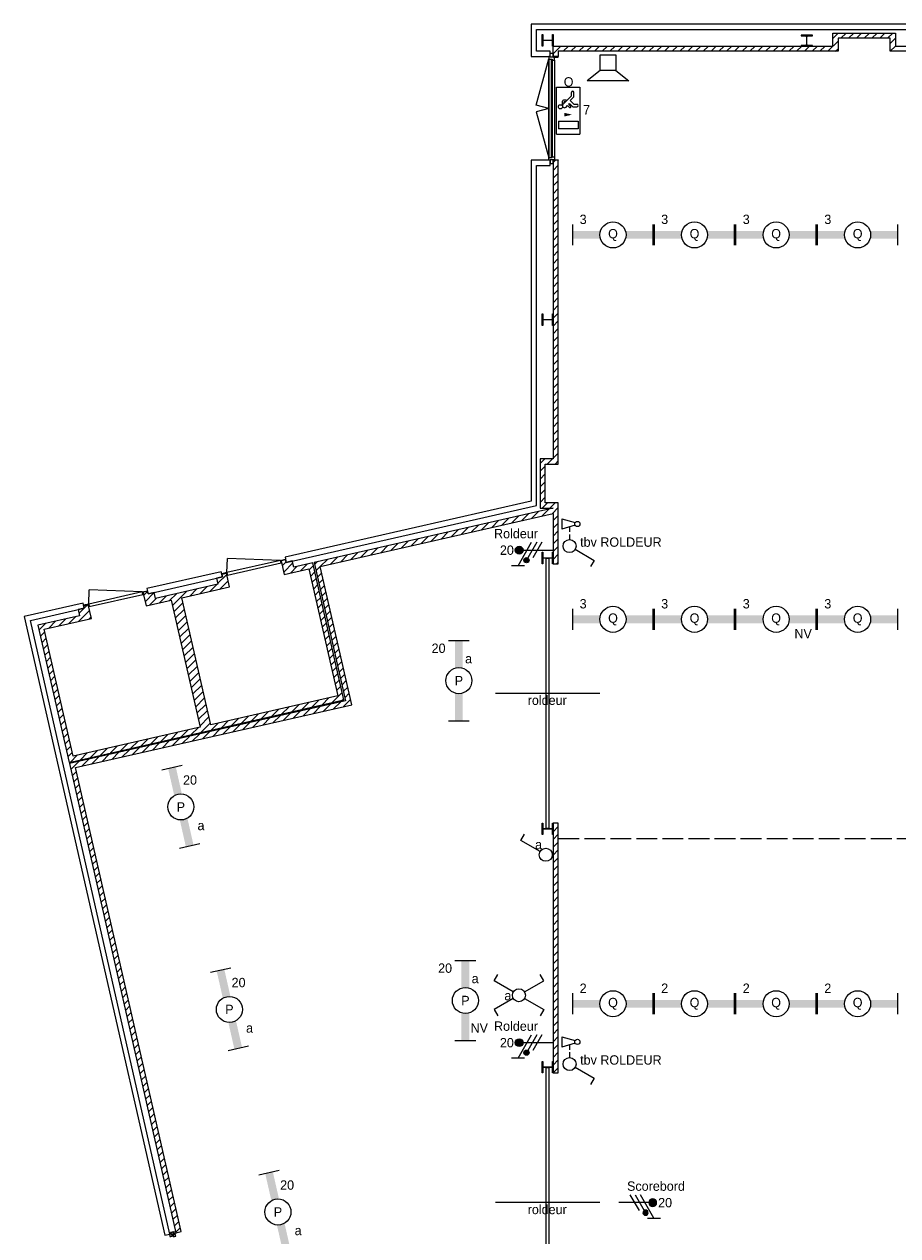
# Model space of a CAD drawing. Header units: millimetres. Extents: x -14827 to 65869, y -40284 to 56382.
# Tile 3 of 53: x 1472 to 18239, y 31699 to 54955. Entities that reach past the tile are written whole.
import ezdxf
from ezdxf.enums import TextEntityAlignment as Align

# ---------------------------------------------------------------- set-up
doc = ezdxf.new("R2010")
doc.units = ezdxf.units.MM
doc.header["$LTSCALE"] = 100
doc.header["$PDMODE"] = 1
doc.linetypes.add('E_GOOT3', pattern=[5, 4, -1])
for name, color, linetype in [('AA31XI--_HOUT', 242, 'Continuous'), ('AB$8A---_HULPLIJNEN', 7, 'Continuous'), ('AL$8A---_HULPLIJNEN', 1, 'Continuous'), ('EL6222--', 130, 'Continuous'), ('EL6311--', 130, 'Continuous'), ('EL6312--', 130, 'Continuous'), ('EL6350--', 130, 'Continuous'), ('EL6421--', 130, 'Continuous'), ('xref', 9, 'Continuous')]:
    doc.layers.add(name, color=color, linetype=linetype)
doc.styles.add('01_100', font='comic.TTF', dxfattribs={"height": 180})
doc.styles.add('BURO-018', font='BUROFONT', dxfattribs={"height": 180})

# ---------------------------------------------------------------- blocks, each defined once
blk = doc.blocks.new('AVB_IP')
at = {"layer": 'AL$8A---_HULPLIJNEN'}
blk.add_point((0, 0), dxfattribs=at)
blk = doc.blocks.new('1115B61540')
at = {"color": 0}
for p, q in [((-7.7, 2), (-7.7, -2)), ((7.7, 2), (7.7, -2))]:
    blk.add_line(p, q, dxfattribs=at)
at = {"color": 0, "linetype": 'Continuous'}
blk.add_circle((0, 0), 2.5, dxfattribs=at)
at = {"color": 0}
for points in [[(-2.5, 0.75), (-7.7, 0.75), (-2.5, -0.75), (-7.7, -0.75)], [(2.5, 0.75), (7.7, 0.75), (2.5, -0.75), (7.7, -0.75)]]:
    blk.add_solid(points, dxfattribs=at)
at = {"color": 0, "linetype": 'Continuous', "style": 'BURO-018'}
for tag, p in [('E_GKAST', (0, 8)), ('E_GROEP', (0, 5)), ('E_SGROEP', (4.5, 5)), ('E_ARMCODE', (0, 0)), ('E_SLET', (4.5, -3))]:
    blk.add_attdef(tag, text='', height=1.8, dxfattribs=at).set_placement(p, align=Align.MIDDLE)
blk = doc.blocks.new('E00078')
at = {"color": 0, "linetype": 'Continuous'}
for p, q in [((-3, 6.48), (-3, 8.98)), ((-3, 7.73), (1.5, 5.13)), ((0, 7.5), (0, 1)), ((1.5, 4.13), (-1.5, 5.87)), ((1.5, 3.13), (-1.5, 4.87))]:
    blk.add_line(p, q, dxfattribs=at)
at = {"color": 0, "const_width": 0.75}
blk.add_lwpolyline([(-0.38, 7.5, 1), (0.38, 7.5, 1)], format="xyb", close=True, dxfattribs=at)
at = {"color": 0, "linetype": 'Continuous', "const_width": 0.5}
blk.add_lwpolyline([(-2.18, 6.12, 1), (-1.68, 6.12, 1)], format="xyb", close=True, dxfattribs=at)
at = {"color": 0, "linetype": 'Continuous'}
for centre, radius in [((0, 7.5), 0.75), ((-1.93, 6.12), 0.5)]:
    blk.add_circle(centre, radius, dxfattribs=at)
at = {"color": 0, "linetype": 'Continuous', "style": 'BURO-018'}
for tag, p in [('E_GKAST', (0, 14)), ('E_GROEP', (0, 11)), ('E_SGROEP', (4.5, 11))]:
    blk.add_attdef(tag, text='', height=1.8, dxfattribs=at).set_placement(p, align=Align.MIDDLE)
at = {"color": 0, "linetype": 'Continuous', "style": 'BURO-018', "flags": 1}
for tag, p in [('E_VERMCODE', (13, 11)), ('E_MATCODE', (0, 0))]:
    blk.add_attdef(tag, text='', height=1.8, dxfattribs=at).set_placement(p, align=Align.MIDDLE)
blk = doc.blocks.new('111407')
at = {"color": 0, "linetype": 'Continuous'}
for p, q in [((-2.74, 7), (-3.95, 6.3)), ((-0.62, 3.33), (-2.74, 7)), ((0.62, 3.33), (2.74, 7)), ((2.74, 7), (3.95, 6.3)), ((-0.62, 1.17), (-2.74, -2.5)), ((0.62, 1.17), (2.74, -2.5)), ((-2.74, -2.5), (-3.95, -1.8)), ((2.74, -2.5), (3.95, -1.8))]:
    blk.add_line(p, q, dxfattribs=at)
blk.add_circle((0, 2.25), 1.25, dxfattribs=at)
at = {"color": 0, "linetype": 'Continuous', "style": 'BURO-018'}
for tag, p in [('E_SLET1', (3.42, 9)), ('E_GROEP', (-49685.21, -14495.88)), ('E_GKAST', (-49685.21, -14495.88))]:
    blk.add_attdef(tag, text='', height=1.8, dxfattribs=at).set_placement(p, align=Align.MIDDLE)
at = {"color": 0, "linetype": 'Continuous', "style": 'BURO-018', "flags": 1}
for tag in ['E_MATCODE', 'E_SGROEP']:
    blk.add_attdef(tag, text='', height=1.8, dxfattribs=at).set_placement((-49685.21, -14495.88), align=Align.MIDDLE)
blk = doc.blocks.new('1114A1')
at = {"color": 0, "linetype": 'Continuous'}
for p, q in [((0.62, 3.33), (2.74, 7)), ((2.74, 7), (3.95, 6.3))]:
    blk.add_line(p, q, dxfattribs=at)
blk.add_circle((0, 2.25), 1.25, dxfattribs=at)
at = {"color": 0, "linetype": 'Continuous', "style": 'BURO-018'}
for tag, p in [('E_SLET1', (3.36, 9)), ('E_GROEP', (0, 0)), ('E_GKAST', (0, 0))]:
    blk.add_attdef(tag, text='', height=1.8, dxfattribs=at).set_placement(p, align=Align.MIDDLE)
at = {"color": 0, "linetype": 'Continuous', "style": 'BURO-018', "flags": 1}
for tag in ['E_MATCODE', 'E_SGROEP']:
    blk.add_attdef(tag, text='', height=1.8, dxfattribs=at).set_placement((0, 0), align=Align.MIDDLE)
blk = doc.blocks.new('1114A6')
at = {"color": 0, "linetype": 'Continuous'}
for p, q in [((-5.25, 0.75), (-4.51, 3.33)), ((-3.99, 3.33), (-3.25, 0.75)), ((-5.25, 0.75), (-3.25, 0.75)), ((-3.68, 2.25), (-2.75, 2.25)), ((-2.25, 2.25), (-1.25, 2.25))]:
    blk.add_line(p, q, dxfattribs=at)
blk.add_circle((-4.25, 3.75), 0.5, dxfattribs=at)
blk = doc.blocks.new('1115C2J')
at = {"color": 0, "linetype": 'Continuous'}
for p, q in [((-4.5, 5.5), (4.5, 5.5)), ((-4.5, 1), (-4.5, 5.5)), ((-1.24, 4.31), (-1.24, 4.91)), ((-0.76, 4.11), (-0.76, 4.91)), ((2, 5.15), (3.5, 5.15)), ((2, 1.35), (2, 5.15)), ((3.5, 5.15), (3.5, 1.35)), ((4.5, 1), (4.5, 5.5)), ((-2.68, 4.35), (-3.52, 4.35)), ((-2.88, 3.87), (-3.52, 3.87)), ((-1.27, 2.26), (-2.88, 3.87)), ((-1.94, 3.61), (-2.68, 4.35)), ((-1.94, 2.93), (-2.04, 2.83)), ((-2.04, 2.83), (-2.04, 2.34)), ((-1.24, 4.31), (-1.94, 3.61)), ((-1.71, 2.7), (-1.72, 2.7)), ((-1.72, 2.7), (-1.72, 2.46)), ((-1.47, 2.46), (-1.72, 2.46)), ((-1.37, 3.5), (-0.76, 4.11)), ((-1.23, 3.35), (-1.37, 3.5)), ((-0.87, 3.71), (-1.23, 3.35)), ((-0.65, 3.49), (-1.01, 3.13)), ((-0.71, 2.83), (-1.01, 3.13)), ((4.5, 1), (-4.5, 1)), ((-0.99, 2.14), (-1.84, 2.14)), ((2, 1.35), (3.5, 1.35))]:
    blk.add_line(p, q, dxfattribs=at)
blk.add_lwpolyline([(0.75, 4, 0, 0.7, 0), (0.75, 2.5, 0.7, 0.7, 0)], format="xyseb", dxfattribs=at)
blk.add_circle((-0.76, 1.75), 0.4, dxfattribs=at)
for centre, radius, start, end in [((-1, 4.91), 0.24, 0, 180), ((-3.52, 4.11), 0.24, 90, 270), ((-1.84, 2.34), 0.2, 180, 270), ((-0.99, 2.54), 0.4, 225, 45), ((-0.76, 3.6), 0.16, 315, 135)]:
    blk.add_arc(centre, radius, start, end, dxfattribs=at)
at = {"color": 0, "linetype": 'Continuous', "style": 'BURO-018'}
for tag, p in [('E_GKAST', (0, 15.17)), ('E_GROEP', (0, 12.17)), ('E_SGROEP', (4.5, 12.17)), ('E_ARMCODE', (0, 8))]:
    blk.add_attdef(tag, text='', height=1.8, dxfattribs=at).set_placement(p, align=Align.MIDDLE)
blk = doc.blocks.new('090907')
at = {"color": 0, "linetype": 'Continuous'}
for p, q in [((4, 6), (-4, 6)), ((-1.5, 4), (-4, 6)), ((1.5, 4), (4, 6)), ((1.5, 4), (-1.5, 4)), ((-1.5, 4), (-1.5, 1)), ((1.5, 1), (1.5, 4)), ((-1.5, 1), (1.5, 1))]:
    blk.add_line(p, q, dxfattribs=at)
at = {"color": 0, "linetype": 'Continuous', "style": 'BURO-018'}
blk.add_attdef('E_SLET', text='', height=1.8, dxfattribs=at).set_placement((0, 8), align=Align.MIDDLE)
at = {"color": 0, "linetype": 'Continuous', "style": 'BURO-018', "flags": 1}
blk.add_attdef('E_MATCODE', text='', height=1.8, dxfattribs=at).set_placement((-49685.21, -14495.88), align=Align.MIDDLE)

msp = doc.modelspace()

# ---------------------------------------------------------------- hatches: boundary and pattern name
at = {"layer": 'AA31XI--_HOUT'}
h = msp.add_hatch(dxfattribs=at)
h.set_pattern_fill('', color=256, scale=880, angle=-90, style=0, pattern_type=0)
h.set_pattern_definition([])
h.paths.add_polyline_path([(11539, 54335), (11539, 54290), (11555, 54290), (11555, 54285), (11606, 54285), (11606, 54268), (11653, 54268), (11653, 54326), (11633, 54326), (11633, 54335), (11623, 54335), (11623, 54326), (11569, 54326), (11569, 54335)])
h = msp.add_hatch(dxfattribs=at)
h.set_pattern_fill('', color=256, scale=880, style=0, pattern_type=0)
h.set_pattern_definition([])
h.paths.add_polyline_path([(11539, 52345), (11539, 52390), (11555, 52390), (11555, 52395), (11606, 52395), (11606, 52412), (11653, 52412), (11653, 52354), (11633, 52354), (11633, 52345), (11623, 52345), (11623, 52354), (11569, 52354), (11569, 52345)])
h = msp.add_hatch(dxfattribs=at)
h.set_pattern_fill('', color=256, scale=880, angle=-77.2003, style=0, pattern_type=0)
h.set_pattern_definition([])
h.paths.add_polyline_path([(4259, 31729), (4269, 31685), (4285, 31688), (4286, 31684), (4335, 31695), (4339, 31678), (4385, 31689), (4372, 31745), (4353, 31741), (4351, 31750), (4341, 31747), (4343, 31739), (4290, 31727), (4288, 31735)])
at = {"layer": 'xref'}
msp.add_hatch(color=256, dxfattribs=at).paths.add_polyline_path([(4315, 31741), (4281, 31763), (4293, 31708)])

# ---------------------------------------------------------------- linework, layer by layer
at = {"layer": 'EL6312--', "color": 1, "linetype": 'E_GOOT3'}
for p, q in [((13568, 50911), (13543, 50911)), ((15134, 50911), (15108, 50911)), ((16699, 50911), (16674, 50911)), ((13568, 43532), (13543, 43532)), ((15134, 43532), (15108, 43532)), ((16699, 43532), (16674, 43532)), ((13568, 36153), (13543, 36153)), ((15134, 36153), (15108, 36153)), ((16699, 36153), (16674, 36153))]:
    msp.add_line(p, q, dxfattribs=at)
at = {"layer": 'EL6421--', "color": 9, "linetype": 'E_GOOT3'}
msp.add_line((11723, 39326), (35731, 39321), dxfattribs=at)
at = {"layer": 'xref'}
for p, q in [((39593, 54955), (11203, 54955)), ((11203, 54955), (11203, 54335)), ((11303, 54435), (11303, 54855)), ((11303, 54855), (39493, 54855)), ((11413, 54535), (11413, 54755)), ((11413, 54755), (11424, 54755)), ((11424, 54755), (11424, 54667)), ((11612, 54667), (11612, 54755)), ((11612, 54755), (11623, 54755)), ((11623, 54755), (11623, 54535)), ((16603, 54745), (16383, 54745)), ((16383, 54745), (16383, 54734)), ((16383, 54734), (16471, 54734)), ((16489, 54716), (16489, 54564)), ((16496, 54564), (16496, 54716)), ((16514, 54734), (16603, 54734)), ((16603, 54734), (16603, 54745)), ((16993, 54535), (16993, 54785)), ((16993, 54785), (18193, 54785)), ((16993, 54681), (17096, 54785)), ((18093, 54685), (17093, 54685)), ((17093, 54685), (17093, 54435)), ((17146, 54685), (17246, 54785)), ((17295, 54685), (17395, 54785)), ((17444, 54685), (17544, 54785)), ((17594, 54685), (17694, 54785)), ((17743, 54685), (17843, 54785)), ((17892, 54685), (17992, 54785)), ((18042, 54685), (18142, 54785)), ((18093, 54587), (18193, 54687)), ((18093, 54435), (18093, 54685)), ((18193, 54785), (18193, 54535)), ((11569, 54435), (11303, 54435)), ((11424, 54535), (11413, 54535)), ((11424, 54624), (11424, 54535)), ((11442, 54649), (11594, 54649)), ((11594, 54642), (11442, 54642)), ((11569, 54335), (11569, 54435)), ((11612, 54535), (11612, 54624)), ((11623, 54535), (11612, 54535)), ((11623, 54335), (11623, 54535)), ((11623, 54535), (16993, 54535)), ((11623, 54389), (11769, 54535)), ((17093, 54435), (11723, 54435)), ((11723, 54435), (11723, 54335)), ((11818, 54435), (11918, 54535)), ((11967, 54435), (12067, 54535)), ((12117, 54435), (12217, 54535)), ((12266, 54435), (12366, 54535)), ((12415, 54435), (12515, 54535)), ((12565, 54435), (12665, 54535)), ((12714, 54435), (12814, 54535)), ((12863, 54435), (12963, 54535)), ((13013, 54435), (13113, 54535)), ((13162, 54435), (13262, 54535)), ((13312, 54435), (13412, 54535)), ((13461, 54435), (13561, 54535)), ((13610, 54435), (13710, 54535)), ((13760, 54435), (13860, 54535)), ((13909, 54435), (14009, 54535)), ((14058, 54435), (14158, 54535)), ((14208, 54435), (14308, 54535)), ((14357, 54435), (14457, 54535)), ((14506, 54435), (14606, 54535)), ((14656, 54435), (14756, 54535)), ((14805, 54435), (14905, 54535)), ((14954, 54435), (15054, 54535)), ((15104, 54435), (15204, 54535)), ((15253, 54435), (15353, 54535)), ((15402, 54435), (15502, 54535)), ((15552, 54435), (15652, 54535)), ((15701, 54435), (15801, 54535)), ((15850, 54435), (15950, 54535)), ((16000, 54435), (16100, 54535)), ((16149, 54435), (16249, 54535)), ((16298, 54435), (16398, 54535)), ((16471, 54546), (16383, 54546)), ((16383, 54546), (16383, 54535)), ((16383, 54535), (16603, 54535)), ((16448, 54435), (16548, 54535)), ((16603, 54546), (16514, 54546)), ((16597, 54435), (16697, 54535)), ((16603, 54535), (16603, 54546)), ((16746, 54435), (16846, 54535)), ((16896, 54435), (17093, 54632)), ((17045, 54435), (17093, 54483)), ((18093, 54437), (18193, 54537)), ((18593, 54435), (18093, 54435)), ((18193, 54535), (18493, 54535)), ((11203, 54335), (11569, 54335)), ((11301, 53404), (11539, 54290)), ((11539, 54335), (11539, 54290)), ((11569, 54335), (11539, 54335)), ((11539, 54290), (11539, 52390)), ((11539, 54290), (11555, 54290)), ((11544, 52392), (11544, 54288)), ((11544, 54288), (11584, 54286)), ((11555, 54290), (11555, 54285)), ((11555, 54285), (11606, 54285)), ((11569, 54326), (11569, 54397)), ((11569, 54397), (11623, 54397)), ((11569, 54326), (11569, 54335)), ((11623, 54326), (11569, 54326)), ((11623, 54326), (11569, 54326)), ((11584, 54286), (11584, 52394)), ((11606, 54285), (11606, 54268)), ((11606, 54268), (11606, 52412)), ((11606, 54268), (11653, 54268)), ((11623, 54397), (11623, 54326)), ((11723, 54335), (11623, 54335)), ((11633, 54335), (11623, 54335)), ((11623, 54335), (11623, 54326)), ((11723, 54335), (11633, 54335)), ((11633, 54335), (11633, 54326)), ((11633, 54326), (11633, 54335)), ((11633, 54326), (11723, 54326)), ((11653, 54326), (11633, 54326)), ((11653, 54268), (11653, 54326)), ((11653, 54268), (11653, 52412)), ((11718, 54335), (11723, 54340)), ((11723, 54326), (11723, 54335)), ((11539, 53340), (11301, 53404)), ((11539, 53340), (11301, 53276)), ((11301, 53276), (11539, 52390)), ((11569, 52345), (11203, 52345)), ((11203, 52345), (11203, 45797)), ((11539, 52345), (11539, 52390)), ((11539, 52390), (11555, 52390)), ((11569, 52345), (11539, 52345)), ((11584, 52394), (11544, 52392)), ((11555, 52390), (11555, 52395)), ((11555, 52395), (11606, 52395)), ((11569, 52354), (11569, 52283)), ((11623, 52354), (11569, 52354)), ((11623, 52354), (11569, 52354)), ((11569, 52354), (11569, 52345)), ((11569, 52245), (11569, 52345)), ((11606, 52395), (11606, 52412)), ((11606, 52412), (11653, 52412)), ((11623, 52283), (11623, 52354)), ((11623, 52345), (11623, 52354)), ((11623, 52345), (11623, 46612)), ((11723, 52345), (11623, 52345)), ((11623, 52298), (11670, 52345)), ((11633, 52345), (11623, 52345)), ((11633, 52354), (11723, 52354)), ((11633, 52345), (11633, 52354)), ((11653, 52354), (11633, 52354)), ((11633, 52354), (11633, 52345)), ((11723, 52345), (11633, 52345)), ((11653, 52412), (11653, 52354)), ((11723, 52354), (11723, 52345)), ((11723, 46512), (11723, 52345)), ((11303, 45717), (11303, 52245)), ((11303, 52245), (11569, 52245)), ((11569, 52283), (11623, 52283)), ((11623, 52149), (11723, 52249)), ((11623, 51999), (11723, 52099)), ((11623, 51850), (11723, 51950)), ((11623, 51701), (11723, 51801)), ((11623, 51551), (11723, 51651)), ((11623, 51402), (11723, 51502)), ((11623, 51253), (11723, 51353)), ((11623, 51103), (11723, 51203)), ((11623, 50954), (11723, 51054)), ((11623, 50805), (11723, 50905)), ((11623, 50655), (11723, 50755)), ((11623, 50506), (11723, 50606)), ((11623, 50357), (11723, 50457)), ((11623, 50207), (11723, 50307)), ((11623, 50058), (11723, 50158)), ((11623, 49909), (11723, 50009)), ((11623, 49759), (11723, 49859)), ((11623, 49610), (11723, 49710)), ((11623, 49461), (11723, 49561)), ((11413, 49175), (11413, 49395)), ((11413, 49395), (11424, 49395)), ((11424, 49395), (11424, 49307)), ((11612, 49307), (11612, 49395)), ((11612, 49395), (11623, 49395)), ((11623, 49311), (11723, 49411)), ((11623, 49395), (11623, 49175)), ((11424, 49175), (11413, 49175)), ((11424, 49264), (11424, 49175)), ((11442, 49289), (11594, 49289)), ((11594, 49282), (11442, 49282)), ((11612, 49175), (11612, 49264)), ((11623, 49175), (11612, 49175)), ((11623, 49162), (11723, 49262)), ((11623, 49013), (11723, 49113)), ((11623, 48863), (11723, 48963)), ((11623, 48714), (11723, 48814)), ((11623, 48565), (11723, 48665)), ((11623, 48415), (11723, 48515)), ((11623, 48266), (11723, 48366)), ((11623, 48117), (11723, 48217)), ((11623, 47967), (11723, 48067)), ((11623, 47818), (11723, 47918)), ((11623, 47669), (11723, 47769)), ((11623, 47519), (11723, 47619)), ((11623, 47370), (11723, 47470)), ((11623, 47221), (11723, 47321)), ((11623, 47071), (11723, 47171)), ((11623, 46922), (11723, 47022)), ((11623, 46773), (11723, 46873)), ((11623, 46612), (11373, 46612)), ((11373, 46612), (11373, 45667)), ((11373, 46523), (11462, 46612)), ((11473, 45767), (11473, 46512)), ((11473, 46512), (11723, 46512)), ((11511, 46512), (11611, 46612)), ((11623, 46623), (11723, 46723)), ((11660, 46512), (11723, 46574)), ((11373, 46373), (11473, 46473)), ((11373, 46224), (11473, 46324)), ((11373, 46074), (11473, 46174)), ((11373, 45925), (11473, 46025)), ((11373, 45776), (11473, 45876)), ((11203, 45797), (6479, 44724)), ((6501, 44626), (11303, 45717)), ((11623, 45667), (7035, 44624)), ((11218, 45472), (11351, 45605)), ((11373, 45667), (11623, 45667)), ((11412, 45516), (11544, 45649)), ((11413, 45667), (11513, 45767)), ((11723, 45767), (11473, 45767)), ((11562, 45667), (11662, 45767)), ((11605, 45560), (11723, 45678)), ((11723, 44600), (11723, 45767)), ((7155, 44549), (11623, 45564)), ((10252, 45253), (10385, 45385)), ((10445, 45297), (10578, 45429)), ((10639, 45340), (10771, 45473)), ((10832, 45384), (10965, 45517)), ((11025, 45428), (11158, 45561)), ((11623, 45564), (11623, 44600)), ((11623, 45428), (11723, 45528)), ((11623, 45279), (11723, 45379)), ((9093, 44989), (9225, 45122)), ((9286, 45033), (9419, 45166)), ((9479, 45077), (9612, 45210)), ((9672, 45121), (9805, 45254)), ((9866, 45165), (9998, 45298)), ((10059, 45209), (10192, 45341)), ((11623, 45130), (11723, 45230)), ((8126, 44770), (8259, 44902)), ((8320, 44814), (8452, 44946)), ((8513, 44857), (8646, 44990)), ((8706, 44901), (8839, 45034)), ((8899, 44945), (9032, 45078)), ((11623, 44980), (11723, 45080)), ((11623, 44831), (11723, 44931)), ((5362, 44429), (5372, 44702)), ((6391, 44662), (5362, 44429)), ((6391, 44662), (5372, 44702)), ((6391, 44662), (6488, 44685)), ((6402, 44614), (6391, 44662)), ((6402, 44614), (6391, 44662)), ((6490, 44675), (6403, 44655)), ((6403, 44655), (6462, 44392)), ((6486, 44674), (6411, 44657)), ((6479, 44724), (6501, 44626)), ((6488, 44685), (6489, 44679)), ((6501, 44626), (6490, 44675)), ((6618, 44653), (6501, 44626)), ((6645, 44536), (6618, 44653)), ((7160, 44550), (7293, 44683)), ((7353, 44594), (7486, 44727)), ((7547, 44638), (7679, 44771)), ((7740, 44682), (7873, 44815)), ((7933, 44726), (8066, 44858)), ((11413, 44600), (11413, 44820)), ((11413, 44820), (11424, 44820)), ((11424, 44820), (11424, 44732)), ((11424, 44689), (11424, 44600)), ((11442, 44714), (11594, 44714)), ((11594, 44707), (11442, 44707)), ((11493, 44707), (11543, 44707)), ((11493, 39514), (11493, 44707)), ((11543, 44707), (11543, 39514)), ((11612, 44732), (11612, 44820)), ((11612, 44820), (11623, 44820)), ((11612, 44600), (11612, 44689)), ((11623, 44820), (11623, 44600)), ((11623, 44682), (11723, 44782)), ((5255, 44446), (3827, 44121)), ((5278, 44348), (5255, 44446)), ((5362, 44429), (5264, 44407)), ((5362, 44429), (5373, 44380)), ((5373, 44380), (5362, 44429)), ((5373, 44380), (6402, 44614)), ((6407, 44615), (6402, 44614)), ((6405, 44646), (6410, 44620)), ((6424, 44561), (6499, 44636)), ((6452, 44439), (6627, 44614)), ((6462, 44392), (6935, 44499)), ((6580, 44418), (6713, 44551)), ((7011, 44619), (6645, 44536)), ((6774, 44462), (6906, 44595)), ((6935, 44499), (7489, 42061)), ((6940, 44479), (7023, 44563)), ((6967, 44357), (7051, 44441)), ((7609, 41986), (7011, 44619)), ((7035, 44624), (7639, 41967)), ((7044, 44584), (7100, 44639)), ((7072, 44462), (7155, 44545)), ((7100, 44340), (7183, 44424)), ((7758, 41892), (7155, 44549)), ((11424, 44600), (11413, 44600)), ((11623, 44600), (11612, 44600)), ((11623, 44600), (11723, 44600)), ((11690, 44600), (11723, 44632)), ((3849, 44024), (5278, 44348)), ((5187, 44204), (3993, 43933)), ((5035, 44067), (5167, 44200)), ((5278, 44348), (5161, 44321)), ((5161, 44321), (5187, 44204)), ((5184, 44217), (5360, 44392)), ((5228, 44111), (5387, 44271)), ((5264, 44407), (5265, 44401)), ((5354, 44417), (5266, 44397)), ((5266, 44397), (5278, 44348)), ((5271, 44398), (5345, 44415)), ((5414, 44153), (5354, 44417)), ((5356, 44408), (5362, 44382)), ((5367, 44379), (5373, 44380)), ((6995, 44236), (7079, 44319)), ((7023, 44114), (7106, 44198)), ((7127, 44219), (7211, 44302)), ((2709, 43826), (2720, 44099)), ((3738, 44060), (2709, 43826)), ((3738, 44060), (2720, 44099)), ((2720, 43777), (3749, 44011)), ((3738, 44060), (3836, 44082)), ((3749, 44011), (3738, 44060)), ((3749, 44011), (3738, 44060)), ((3755, 44012), (3749, 44011)), ((3838, 44072), (3750, 44052)), ((3750, 44052), (3810, 43789)), ((3752, 44044), (3758, 44018)), ((3833, 44071), (3759, 44054)), ((3764, 43991), (3839, 44067)), ((3792, 43870), (3967, 44045)), ((3827, 44121), (3849, 44024)), ((3836, 44082), (3837, 44077)), ((3849, 44024), (3838, 44072)), ((3966, 44050), (3849, 44024)), ((3993, 43933), (3966, 44050)), ((4068, 43848), (4201, 43980)), ((4262, 43892), (4394, 44024)), ((4316, 43797), (4587, 44068)), ((4497, 43945), (5414, 44153)), ((4648, 43979), (4781, 44112)), ((4841, 44023), (4974, 44156)), ((7050, 43992), (7134, 44076)), ((7078, 43871), (7162, 43954)), ((7155, 44097), (7238, 44180)), ((7183, 43975), (7266, 44059)), ((2603, 43843), (1472, 43586)), ((1591, 43511), (2625, 43745)), ((2625, 43745), (2508, 43719)), ((2524, 43648), (2621, 43745)), ((2625, 43745), (2603, 43843)), ((2709, 43826), (2612, 43804)), ((2612, 43804), (2613, 43799)), ((2702, 43814), (2614, 43794)), ((2614, 43794), (2625, 43745)), ((2618, 43795), (2693, 43812)), ((2625, 43748), (2687, 43811)), ((2762, 43551), (2702, 43814)), ((2704, 43805), (2710, 43780)), ((2709, 43826), (2720, 43777)), ((2720, 43777), (2709, 43826)), ((2715, 43776), (2720, 43777)), ((3810, 43789), (4293, 43899)), ((3875, 43804), (4008, 43937)), ((4293, 43899), (4846, 41461)), ((4343, 43675), (4519, 43850)), ((4371, 43553), (4547, 43729)), ((5051, 41507), (4497, 43945)), ((7106, 43749), (7189, 43833)), ((7210, 43853), (7294, 43937)), ((7238, 43732), (7321, 43815)), ((1472, 43586), (4170, 31709)), ((4268, 31731), (1591, 43511)), ((2535, 43602), (1735, 43420)), ((1855, 43345), (2762, 43551)), ((1943, 43365), (2075, 43498)), ((2136, 43409), (2269, 43541)), ((2329, 43453), (2462, 43585)), ((2508, 43719), (2535, 43602)), ((2522, 43497), (2727, 43702)), ((2716, 43540), (2755, 43580)), ((4399, 43432), (4574, 43607)), ((7133, 43627), (7217, 43711)), ((7161, 43506), (7245, 43589)), ((7265, 43610), (7349, 43694)), ((7293, 43488), (7377, 43572)), ((1735, 43420), (2333, 40787)), ((1756, 43328), (1882, 43454)), ((1784, 43206), (1867, 43290)), ((2409, 40907), (1855, 43345)), ((4426, 43310), (4602, 43485)), ((4454, 43188), (4630, 43364)), ((7189, 43384), (7272, 43467)), ((7216, 43262), (7300, 43346)), ((7321, 43367), (7404, 43450)), ((7348, 43245), (7432, 43329)), ((1811, 43084), (1895, 43168)), ((1839, 42963), (1923, 43046)), ((4482, 43066), (4657, 43242)), ((4509, 42945), (4685, 43120)), ((7244, 43141), (7327, 43224)), ((7272, 43019), (7355, 43102)), ((7376, 43123), (7460, 43207)), ((7404, 43002), (7487, 43085)), ((1867, 42841), (1950, 42924)), ((1894, 42719), (1978, 42803)), ((4537, 42823), (4712, 42999)), ((4565, 42701), (4740, 42877)), ((7299, 42897), (7383, 42981)), ((7327, 42775), (7410, 42859)), ((7431, 42880), (7515, 42963)), ((7459, 42758), (7543, 42842)), ((1922, 42597), (2006, 42681)), ((1950, 42476), (2033, 42559)), ((4592, 42580), (4768, 42755)), ((4620, 42458), (4795, 42633)), ((7355, 42654), (7438, 42737)), ((7382, 42532), (7466, 42616)), ((7487, 42637), (7570, 42720)), ((7514, 42515), (7598, 42598)), ((1977, 42354), (2061, 42438)), ((4648, 42336), (4823, 42512)), ((4675, 42215), (4851, 42390)), ((7410, 42410), (7493, 42494)), ((7437, 42289), (7521, 42372)), ((7542, 42393), (7625, 42477)), ((7570, 42271), (7653, 42355)), ((2005, 42232), (2088, 42316)), ((2033, 42111), (2116, 42194)), ((4703, 42093), (4878, 42268)), ((4731, 41971), (4906, 42147)), ((7382, 41934), (7576, 42129)), ((7465, 42167), (7549, 42251)), ((7597, 42150), (7681, 42233)), ((7625, 42028), (7708, 42112)), ((12518, 42110), (10518, 42110)), ((2060, 41989), (2144, 42073)), ((2088, 41867), (2171, 41951)), ((2333, 40787), (7609, 41986)), ((7639, 41967), (2339, 40763)), ((2458, 40688), (7758, 41892)), ((4758, 41849), (4934, 42025)), ((4786, 41728), (4961, 41903)), ((7489, 42061), (5051, 41507)), ((6609, 41759), (6741, 41891)), ((6802, 41803), (6935, 41935)), ((6995, 41846), (7128, 41979)), ((7189, 41890), (7321, 42023)), ((7216, 41768), (7349, 41901)), ((7409, 41812), (7542, 41945)), ((7575, 41978), (7604, 42007)), ((7602, 41856), (7736, 41990)), ((2116, 41746), (2199, 41829)), ((2143, 41624), (2227, 41707)), ((4813, 41606), (4989, 41782)), ((4841, 41484), (5017, 41660)), ((5449, 41495), (5582, 41628)), ((5643, 41539), (5775, 41672)), ((5836, 41583), (5968, 41716)), ((6029, 41627), (6162, 41760)), ((6056, 41505), (6189, 41638)), ((6222, 41671), (6355, 41804)), ((6250, 41549), (6382, 41682)), ((6416, 41715), (6548, 41847)), ((6443, 41593), (6576, 41725)), ((6636, 41637), (6769, 41769)), ((6829, 41681), (6962, 41813)), ((7023, 41724), (7155, 41857)), ((2171, 41502), (2254, 41586)), ((2198, 41381), (2282, 41464)), ((4846, 41461), (2409, 40907)), ((4483, 41276), (4616, 41408)), ((4676, 41320), (4809, 41452)), ((4870, 41364), (5044, 41538)), ((5063, 41407), (5196, 41540)), ((5090, 41285), (5223, 41418)), ((5256, 41451), (5389, 41584)), ((5283, 41329), (5416, 41462)), ((5477, 41373), (5609, 41506)), ((5670, 41417), (5803, 41550)), ((5863, 41461), (5996, 41594)), ((2226, 41259), (2310, 41342)), ((2254, 41137), (2337, 41221)), ((3517, 41056), (3650, 41189)), ((3710, 41100), (3843, 41233)), ((3903, 41144), (4036, 41277)), ((4097, 41188), (4229, 41321)), ((4124, 41066), (4257, 41199)), ((4290, 41232), (4423, 41365)), ((4317, 41110), (4450, 41243)), ((4510, 41154), (4643, 41286)), ((4704, 41198), (4836, 41330)), ((4897, 41242), (5030, 41374)), ((2281, 41015), (2365, 41099)), ((2309, 40894), (2393, 40977)), ((2551, 40837), (2683, 40969)), ((2744, 40881), (2877, 41013)), ((2937, 40924), (3070, 41057)), ((2965, 40803), (3097, 40935)), ((3130, 40968), (3263, 41101)), ((3158, 40846), (3290, 40979)), ((3324, 41012), (3456, 41145)), ((3351, 40890), (3484, 41023)), ((3544, 40934), (3677, 41067)), ((3737, 40978), (3870, 41111)), ((3931, 41022), (4063, 41155)), ((2339, 40763), (4385, 31757)), ((2357, 40793), (2490, 40925)), ((2364, 40650), (2517, 40804)), ((2578, 40715), (2711, 40847)), ((2771, 40759), (2904, 40891)), ((2392, 40529), (2476, 40612)), ((2420, 40407), (2503, 40491)), ((4482, 31780), (2458, 40688)), ((2447, 40285), (2531, 40369)), ((2475, 40164), (2559, 40247)), ((2503, 40042), (2586, 40125)), ((2530, 39920), (2614, 40004)), ((2558, 39799), (2641, 39882)), ((2586, 39677), (2669, 39760)), ((2613, 39555), (2697, 39639)), ((11413, 39400), (11413, 39620)), ((11413, 39620), (11424, 39620)), ((11424, 39620), (11424, 39532)), ((11612, 39532), (11612, 39620)), ((11612, 39620), (11623, 39620)), ((11623, 39620), (11623, 34825)), ((11723, 39620), (11623, 39620)), ((11623, 39604), (11639, 39620)), ((11623, 39620), (11623, 39400)), ((11623, 39455), (11723, 39555)), ((11723, 34825), (11723, 39620)), ((2641, 39433), (2724, 39517)), ((2668, 39312), (2752, 39395)), ((11424, 39400), (11413, 39400)), ((11424, 39489), (11424, 39400)), ((11442, 39514), (11594, 39514)), ((11594, 39507), (11442, 39507)), ((11543, 39514), (11493, 39514)), ((11612, 39400), (11612, 39489)), ((11623, 39400), (11612, 39400)), ((11623, 39305), (11723, 39405)), ((2696, 39190), (2780, 39274)), ((2724, 39068), (2807, 39152)), ((11623, 39156), (11723, 39256)), ((11623, 39007), (11723, 39107)), ((2751, 38947), (2835, 39030)), ((2779, 38825), (2863, 38909)), ((11623, 38857), (11723, 38957)), ((2807, 38703), (2890, 38787)), ((2834, 38582), (2918, 38665)), ((11623, 38708), (11723, 38808)), ((11623, 38559), (11723, 38659)), ((2862, 38460), (2946, 38543)), ((2890, 38338), (2973, 38422)), ((11623, 38409), (11723, 38509)), ((2917, 38217), (3001, 38300)), ((2945, 38095), (3029, 38178)), ((11623, 38260), (11723, 38360)), ((11623, 38111), (11723, 38211)), ((2973, 37973), (3056, 38057)), ((3000, 37851), (3084, 37935)), ((11623, 37961), (11723, 38061)), ((11623, 37812), (11723, 37912)), ((3028, 37730), (3111, 37813)), ((3056, 37608), (3139, 37692)), ((11623, 37663), (11723, 37763)), ((3083, 37486), (3167, 37570)), ((3111, 37365), (3194, 37448)), ((11623, 37513), (11723, 37613)), ((11623, 37364), (11723, 37464)), ((3138, 37243), (3222, 37327)), ((11623, 37215), (11723, 37315)), ((3166, 37121), (3250, 37205)), ((3194, 37000), (3277, 37083)), ((11623, 37065), (11723, 37165)), ((11623, 36916), (11723, 37016)), ((3221, 36878), (3305, 36961)), ((3249, 36756), (3333, 36840)), ((11623, 36767), (11723, 36867)), ((3277, 36634), (3360, 36718)), ((3304, 36513), (3388, 36596)), ((11623, 36617), (11723, 36717)), ((11623, 36468), (11723, 36568)), ((3332, 36391), (3416, 36475)), ((3360, 36269), (3443, 36353)), ((11623, 36319), (11723, 36419)), ((3387, 36148), (3471, 36231)), ((3415, 36026), (3499, 36110)), ((11623, 36169), (11723, 36269)), ((11623, 36020), (11723, 36120)), ((3443, 35904), (3526, 35988)), ((3470, 35783), (3554, 35866)), ((11623, 35871), (11723, 35971)), ((11623, 35721), (11723, 35821)), ((3498, 35661), (3581, 35745)), ((3526, 35539), (3609, 35623)), ((11623, 35572), (11723, 35672)), ((3553, 35418), (3637, 35501)), ((3581, 35296), (3664, 35379)), ((11623, 35423), (11723, 35523)), ((11623, 35273), (11723, 35373)), ((3608, 35174), (3692, 35258)), ((3636, 35052), (3720, 35136)), ((11623, 35124), (11723, 35224)), ((3664, 34931), (3747, 35014)), ((3691, 34809), (3775, 34893)), ((11413, 34825), (11413, 35045)), ((11413, 35045), (11424, 35045)), ((11424, 35045), (11424, 34957)), ((11424, 34914), (11424, 34825)), ((11442, 34939), (11594, 34939)), ((11594, 34932), (11442, 34932)), ((11493, 34932), (11543, 34932)), ((11493, 29739), (11493, 34932)), ((11543, 34932), (11543, 29739)), ((11612, 34957), (11612, 35045)), ((11612, 35045), (11623, 35045)), ((11612, 34825), (11612, 34914)), ((11623, 34975), (11723, 35075)), ((11623, 35045), (11623, 34825)), ((11623, 34825), (11723, 34925)), ((3719, 34687), (3803, 34771)), ((11424, 34825), (11413, 34825)), ((11623, 34825), (11612, 34825)), ((11623, 34825), (11723, 34825)), ((3747, 34566), (3830, 34649)), ((3774, 34444), (3858, 34528)), ((3802, 34322), (3886, 34406)), ((3830, 34201), (3913, 34284)), ((3857, 34079), (3941, 34162)), ((3885, 33957), (3969, 34041)), ((3913, 33836), (3996, 33919)), ((3940, 33714), (4024, 33797)), ((3968, 33592), (4051, 33676)), ((3996, 33470), (4079, 33554)), ((4023, 33349), (4107, 33432)), ((4051, 33227), (4134, 33311)), ((4078, 33105), (4162, 33189)), ((4106, 32984), (4190, 33067)), ((4134, 32862), (4217, 32946)), ((4161, 32740), (4245, 32824)), ((4189, 32619), (4273, 32702)), ((4217, 32497), (4300, 32580)), ((4244, 32375), (4328, 32459)), ((4272, 32254), (4356, 32337)), ((12518, 32335), (10518, 32335)), ((4300, 32132), (4383, 32215)), ((4327, 32010), (4411, 32094)), ((4355, 31888), (4439, 31972)), ((4170, 31709), (4268, 31731)), ((4336, 31775), (4281, 31763)), ((4281, 31763), (4293, 31708)), ((4286, 31761), (4374, 31781)), ((4293, 31727), (4286, 31761)), ((4343, 31739), (4293, 31727)), ((4293, 31708), (4348, 31720)), ((4299, 31718), (4301, 31709)), ((4307, 31729), (4311, 31712)), ((4315, 31741), (4321, 31714)), ((4326, 31734), (4331, 31716)), ((4348, 31720), (4336, 31775)), ((4338, 31726), (4340, 31718)), ((4351, 31750), (4341, 31747)), ((4341, 31747), (4343, 31739)), ((4353, 31741), (4351, 31750)), ((4392, 31750), (4353, 31741)), ((4374, 31781), (4380, 31756)), ((4380, 31756), (4390, 31759)), ((4383, 31767), (4466, 31850)), ((4385, 31757), (4482, 31780)), ((4390, 31759), (4392, 31750))]:
    msp.add_line(p, q, dxfattribs=at)
msp.add_lwpolyline([(4259, 31729), (4269, 31685), (4285, 31688), (4286, 31684), (4335, 31695), (4339, 31678), (4385, 31689), (4372, 31745), (4353, 31741), (4351, 31750), (4341, 31747), (4343, 31739), (4290, 31727), (4288, 31735)], close=True, dxfattribs=at)
for centre, radius, start, end in [((11442, 54667), 18, 180, 270), ((11594, 54667), 18, 270, 0), ((16471, 54716), 18, 0, 90), ((16514, 54716), 18, 90, 180), ((11442, 54624), 18, 90, 180), ((11594, 54624), 18, 0, 90), ((16471, 54564), 18, 270, 0), ((16514, 54564), 18, 180, 270), ((11442, 49307), 18, 180, 270), ((11594, 49307), 18, 270, 0), ((11442, 49264), 18, 90, 180), ((11594, 49264), 18, 0, 90), ((6413, 44648), 9, 102.7997, 192.7997), ((6485, 44678), 4.5, 282.7997, 12.7997), ((11442, 44732), 18, 180, 270), ((11442, 44689), 18, 90, 180), ((11594, 44732), 18, 270, 0), ((11594, 44689), 18, 0, 90), ((6406, 44619), 4.5, 282.7997, 12.7997), ((5270, 44402), 4.5, 192.7997, 282.7997), ((5347, 44406), 9, 12.7997, 102.7997), ((5366, 44383), 4.5, 192.7997, 282.7997), ((3761, 44046), 9, 102.7997, 192.7997), ((3754, 44017), 4.5, 282.7997, 12.7997), ((3832, 44076), 4.5, 282.7997, 12.7997), ((2617, 43800), 4.5, 192.7997, 282.7997), ((2695, 43803), 9, 12.7997, 102.7997), ((2714, 43781), 4.5, 192.7997, 282.7997), ((11442, 39532), 18, 180, 270), ((11442, 39489), 18, 90, 180), ((11594, 39532), 18, 270, 0), ((11594, 39489), 18, 0, 90), ((11442, 34957), 18, 180, 270), ((11442, 34914), 18, 90, 180), ((11594, 34957), 18, 270, 0), ((11594, 34914), 18, 0, 90)]:
    msp.add_arc(centre, radius, start, end, dxfattribs=at)

# ---------------------------------------------------------------- block references
at = {"layer": 'AB$8A---_HULPLIJNEN', "zscale": 0.2}
for p, xscale, yscale, rotation in [((11539, 54335), 0.1999999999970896, 0.2000000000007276, 270), ((4259, 31729), 0.1999999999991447, 0.2000000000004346, 282.7996706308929)]:
    msp.add_blockref('AVB_IP', p, dxfattribs=dict(at, xscale=xscale, yscale=yscale, rotation=rotation))
at = {"layer": 'AB$8A---_HULPLIJNEN', "extrusion": (0, 0, -1), "xscale": 0.2, "yscale": 0.2, "zscale": -0.2, "rotation": 90}
msp.add_blockref('AVB_IP', (-11539, 52345), dxfattribs=at)
at = {"layer": 'EL6222--', "linetype": 'E_GOOT3'}
ref = msp.add_blockref('E00078', (11723, 44860), dxfattribs=dict(at, xscale=100, yscale=100, zscale=100, rotation=90))
ref.add_attrib('E_GROEP', '20', dxfattribs={"layer": '0', "color": 7, "linetype": 'Continuous', "height": 180, "style": 'BURO-018'}).set_placement((10736, 44860), align=Align.MIDDLE)
ref.add_attrib('E_VERMCODE', 'Roldeur', dxfattribs={"layer": '0', "color": 7, "linetype": 'Continuous', "height": 180, "style": 'BURO-018'}).set_placement((10911, 45181), align=Align.MIDDLE)
ref = msp.add_blockref('E00078', (11723, 35406), dxfattribs=dict(at, xscale=100, yscale=100, zscale=100, rotation=90))
ref.add_attrib('E_GROEP', '20', dxfattribs={"layer": '0', "color": 7, "linetype": 'Continuous', "height": 180, "style": 'BURO-018'}).set_placement((10736, 35406), align=Align.MIDDLE)
ref.add_attrib('E_VERMCODE', 'Roldeur', dxfattribs={"layer": '0', "color": 7, "linetype": 'Continuous', "height": 180, "style": 'BURO-018'}).set_placement((10911, 35727), align=Align.MIDDLE)
ref = msp.add_blockref('E00078', (12786, 32335), dxfattribs=dict(at, xscale=-100, yscale=100, zscale=100, rotation=270))
ref.add_attrib('E_GROEP', '20', dxfattribs={"layer": '0', "color": 7, "linetype": 'Continuous', "height": 180, "style": 'BURO-018'}).set_placement((13773, 32335), align=Align.MIDDLE)
ref.add_attrib('E_VERMCODE', 'Scorebord', dxfattribs={"layer": '0', "color": 7, "linetype": 'Continuous', "height": 180, "style": 'BURO-018'}).set_placement((13598, 32656), align=Align.MIDDLE)
at = {"layer": 'EL6311--', "linetype": 'E_GOOT3', "xscale": 100, "yscale": 100, "zscale": 100, "rotation": 270}
for name, p in [('1114A6', (11714, 44938)), ('1114A1', (11714, 44938)), ('1114A6', (11714, 34996)), ('1114A1', (11714, 34996))]:
    msp.add_blockref(name, p, dxfattribs=at)
at = {"layer": 'EL6311--'}
ref = msp.add_blockref('1115B61540', (9815, 42355), dxfattribs=dict(at, xscale=100, yscale=100, zscale=100, rotation=90))
ref.add_attrib('E_ARMCODE', 'P', dxfattribs={"layer": '0', "color": 7, "linetype": 'Continuous', "height": 180, "style": 'BURO-018'}).set_placement((9815, 42355), align=Align.MIDDLE)
ref.add_attrib('E_SLET', 'a', dxfattribs={"layer": '0', "color": 1, "linetype": 'Continuous', "height": 180, "style": 'BURO-018'}).set_placement((10002, 42776), align=Align.MIDDLE)
ref.add_attrib('E_GROEP', '20', dxfattribs={"layer": '0', "color": 7, "linetype": 'Continuous', "height": 180, "style": 'BURO-018'}).set_placement((9425, 42977), align=Align.MIDDLE)
ref = msp.add_blockref('1115B61540', (4478, 39931), dxfattribs=dict(at, xscale=99.99999999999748, yscale=99.99999999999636, zscale=100, rotation=282.7996706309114))
ref.add_attrib('E_ARMCODE', 'P', dxfattribs={"layer": '0', "color": 7, "linetype": 'Continuous', "height": 180, "style": 'BURO-018'}).set_placement((4478, 39931), align=Align.MIDDLE)
ref.add_attrib('E_SLET', 'a', dxfattribs={"layer": '0', "color": 1, "linetype": 'Continuous', "height": 180, "style": 'BURO-018'}).set_placement((4865, 39574), align=Align.MIDDLE)
ref.add_attrib('E_GROEP', '20', dxfattribs={"layer": '0', "color": 7, "linetype": 'Continuous', "height": 180, "style": 'BURO-018'}).set_placement((4654, 40448), align=Align.MIDDLE)
ref = msp.add_blockref('1114A1', (11707, 39012), dxfattribs=dict(at, xscale=100, yscale=100, zscale=100, rotation=90))
ref.add_attrib('E_SLET1', 'a', dxfattribs={"layer": '0', "color": 1, "linetype": 'Continuous', "height": 180, "style": 'BURO-018'}).set_placement((11345, 39208), align=Align.MIDDLE)
ref = msp.add_blockref('1115B61540', (9940, 36215), dxfattribs=dict(at, xscale=100, yscale=100, zscale=100, rotation=90))
ref.add_attrib('E_ARMCODE', 'P', dxfattribs={"layer": '0', "color": 7, "linetype": 'Continuous', "height": 180, "style": 'BURO-018'}).set_placement((9940, 36215), align=Align.MIDDLE)
ref.add_attrib('E_SLET', 'a', dxfattribs={"layer": '0', "color": 1, "linetype": 'Continuous', "height": 180, "style": 'BURO-018'}).set_placement((10127, 36636), align=Align.MIDDLE)
ref.add_attrib('E_GROEP', '20', dxfattribs={"layer": '0', "color": 7, "linetype": 'Continuous', "height": 180, "style": 'BURO-018'}).set_placement((9550, 36837), align=Align.MIDDLE)
ref = msp.add_blockref('1115B61540', (5410, 36044), dxfattribs=dict(at, xscale=99.99999999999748, yscale=99.99999999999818, zscale=100, rotation=282.7996706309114))
ref.add_attrib('E_ARMCODE', 'P', dxfattribs={"layer": '0', "color": 7, "linetype": 'Continuous', "height": 180, "style": 'BURO-018'}).set_placement((5410, 36044), align=Align.MIDDLE)
ref.add_attrib('E_SLET', 'a', dxfattribs={"layer": '0', "color": 1, "linetype": 'Continuous', "height": 180, "style": 'BURO-018'}).set_placement((5797, 35687), align=Align.MIDDLE)
ref.add_attrib('E_GROEP', '20', dxfattribs={"layer": '0', "color": 7, "linetype": 'Continuous', "height": 180, "style": 'BURO-018'}).set_placement((5586, 36560), align=Align.MIDDLE)
at = {"layer": 'EL6311--', "linetype": 'E_GOOT3'}
ref = msp.add_blockref('111407', (11193, 36317), dxfattribs=dict(at, xscale=100, yscale=100, zscale=100, rotation=90))
ref.add_attrib('E_SLET1', 'a', dxfattribs={"layer": '0', "color": 1, "linetype": 'Continuous', "height": 180, "style": 'BURO-018'}).set_placement((10755, 36309), align=Align.MIDDLE)
at = {"layer": 'EL6311--'}
ref = msp.add_blockref('1115B61540', (6342, 32156), dxfattribs=dict(at, xscale=99.99999999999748, yscale=99.99999999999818, zscale=100, rotation=282.7996706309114))
ref.add_attrib('E_ARMCODE', 'P', dxfattribs={"layer": '0', "color": 7, "linetype": 'Continuous', "height": 180, "style": 'BURO-018'}).set_placement((6342, 32156), align=Align.MIDDLE)
ref.add_attrib('E_SLET', 'a', dxfattribs={"layer": '0', "color": 1, "linetype": 'Continuous', "height": 180, "style": 'BURO-018'}).set_placement((6729, 31800), align=Align.MIDDLE)
ref.add_attrib('E_GROEP', '20', dxfattribs={"layer": '0', "color": 7, "linetype": 'Continuous', "height": 180, "style": 'BURO-018'}).set_placement((6518, 32673), align=Align.MIDDLE)
at = {"layer": 'EL6312--', "linetype": 'E_GOOT3'}
ref = msp.add_blockref('1115B61540', (12773, 50911), dxfattribs=dict(at, xscale=100, yscale=100, zscale=100, rotation=180))
ref.add_attrib('E_ARMCODE', 'Q', dxfattribs={"layer": '0', "color": 7, "linetype": 'Continuous', "height": 180, "style": 'BURO-018'}).set_placement((12773, 50911), align=Align.MIDDLE)
ref.add_attrib('E_GROEP', '3', dxfattribs={"layer": '0', "color": 7, "linetype": 'Continuous', "height": 180, "style": 'BURO-018'}).set_placement((12200, 51210), align=Align.MIDDLE)
ref = msp.add_blockref('1115B61540', (14338, 50911), dxfattribs=dict(at, xscale=100, yscale=100, zscale=100, rotation=180))
ref.add_attrib('E_ARMCODE', 'Q', dxfattribs={"layer": '0', "color": 7, "linetype": 'Continuous', "height": 180, "style": 'BURO-018'}).set_placement((14338, 50911), align=Align.MIDDLE)
ref.add_attrib('E_GROEP', '3', dxfattribs={"layer": '0', "color": 7, "linetype": 'Continuous', "height": 180, "style": 'BURO-018'}).set_placement((13765, 51210), align=Align.MIDDLE)
ref = msp.add_blockref('1115B61540', (15904, 50911), dxfattribs=dict(at, xscale=100, yscale=100, zscale=100, rotation=180))
ref.add_attrib('E_ARMCODE', 'Q', dxfattribs={"layer": '0', "color": 7, "linetype": 'Continuous', "height": 180, "style": 'BURO-018'}).set_placement((15904, 50911), align=Align.MIDDLE)
ref.add_attrib('E_GROEP', '3', dxfattribs={"layer": '0', "color": 7, "linetype": 'Continuous', "height": 180, "style": 'BURO-018'}).set_placement((15331, 51210), align=Align.MIDDLE)
ref = msp.add_blockref('1115B61540', (17469, 50911), dxfattribs=dict(at, xscale=100, yscale=100, zscale=100, rotation=180))
ref.add_attrib('E_ARMCODE', 'Q', dxfattribs={"layer": '0', "color": 7, "linetype": 'Continuous', "height": 180, "style": 'BURO-018'}).set_placement((17469, 50911), align=Align.MIDDLE)
ref.add_attrib('E_GROEP', '3', dxfattribs={"layer": '0', "color": 7, "linetype": 'Continuous', "height": 180, "style": 'BURO-018'}).set_placement((16896, 51210), align=Align.MIDDLE)
ref = msp.add_blockref('1115B61540', (12773, 43532), dxfattribs=dict(at, xscale=100, yscale=100, zscale=100, rotation=180))
ref.add_attrib('E_ARMCODE', 'Q', dxfattribs={"layer": '0', "color": 7, "linetype": 'Continuous', "height": 180, "style": 'BURO-018'}).set_placement((12773, 43532), align=Align.MIDDLE)
ref.add_attrib('E_GROEP', '3', dxfattribs={"layer": '0', "color": 7, "linetype": 'Continuous', "height": 180, "style": 'BURO-018'}).set_placement((12200, 43831), align=Align.MIDDLE)
ref = msp.add_blockref('1115B61540', (14338, 43532), dxfattribs=dict(at, xscale=100, yscale=100, zscale=100, rotation=180))
ref.add_attrib('E_ARMCODE', 'Q', dxfattribs={"layer": '0', "color": 7, "linetype": 'Continuous', "height": 180, "style": 'BURO-018'}).set_placement((14338, 43532), align=Align.MIDDLE)
ref.add_attrib('E_GROEP', '3', dxfattribs={"layer": '0', "color": 7, "linetype": 'Continuous', "height": 180, "style": 'BURO-018'}).set_placement((13765, 43831), align=Align.MIDDLE)
ref = msp.add_blockref('1115B61540', (15904, 43532), dxfattribs=dict(at, xscale=100, yscale=100, zscale=100, rotation=180))
ref.add_attrib('E_ARMCODE', 'Q', dxfattribs={"layer": '0', "color": 7, "linetype": 'Continuous', "height": 180, "style": 'BURO-018'}).set_placement((15904, 43532), align=Align.MIDDLE)
ref.add_attrib('E_GROEP', '3', dxfattribs={"layer": '0', "color": 7, "linetype": 'Continuous', "height": 180, "style": 'BURO-018'}).set_placement((15331, 43831), align=Align.MIDDLE)
ref = msp.add_blockref('1115B61540', (17469, 43532), dxfattribs=dict(at, xscale=100, yscale=100, zscale=100, rotation=180))
ref.add_attrib('E_ARMCODE', 'Q', dxfattribs={"layer": '0', "color": 7, "linetype": 'Continuous', "height": 180, "style": 'BURO-018'}).set_placement((17469, 43532), align=Align.MIDDLE)
ref.add_attrib('E_GROEP', '3', dxfattribs={"layer": '0', "color": 7, "linetype": 'Continuous', "height": 180, "style": 'BURO-018'}).set_placement((16896, 43831), align=Align.MIDDLE)
ref = msp.add_blockref('1115B61540', (12773, 36153), dxfattribs=dict(at, xscale=100, yscale=100, zscale=100, rotation=180))
ref.add_attrib('E_ARMCODE', 'Q', dxfattribs={"layer": '0', "color": 7, "linetype": 'Continuous', "height": 180, "style": 'BURO-018'}).set_placement((12773, 36153), align=Align.MIDDLE)
ref.add_attrib('E_GROEP', '2', dxfattribs={"layer": '0', "color": 7, "linetype": 'Continuous', "height": 180, "style": 'BURO-018'}).set_placement((12200, 36452), align=Align.MIDDLE)
ref = msp.add_blockref('1115B61540', (14338, 36153), dxfattribs=dict(at, xscale=100, yscale=100, zscale=100, rotation=180))
ref.add_attrib('E_ARMCODE', 'Q', dxfattribs={"layer": '0', "color": 7, "linetype": 'Continuous', "height": 180, "style": 'BURO-018'}).set_placement((14338, 36153), align=Align.MIDDLE)
ref.add_attrib('E_GROEP', '2', dxfattribs={"layer": '0', "color": 7, "linetype": 'Continuous', "height": 180, "style": 'BURO-018'}).set_placement((13765, 36452), align=Align.MIDDLE)
ref = msp.add_blockref('1115B61540', (15904, 36153), dxfattribs=dict(at, xscale=100, yscale=100, zscale=100, rotation=180))
ref.add_attrib('E_ARMCODE', 'Q', dxfattribs={"layer": '0', "color": 7, "linetype": 'Continuous', "height": 180, "style": 'BURO-018'}).set_placement((15904, 36153), align=Align.MIDDLE)
ref.add_attrib('E_GROEP', '2', dxfattribs={"layer": '0', "color": 7, "linetype": 'Continuous', "height": 180, "style": 'BURO-018'}).set_placement((15331, 36452), align=Align.MIDDLE)
ref = msp.add_blockref('1115B61540', (17469, 36153), dxfattribs=dict(at, xscale=100, yscale=100, zscale=100, rotation=180))
ref.add_attrib('E_ARMCODE', 'Q', dxfattribs={"layer": '0', "color": 7, "linetype": 'Continuous', "height": 180, "style": 'BURO-018'}).set_placement((17469, 36153), align=Align.MIDDLE)
ref.add_attrib('E_GROEP', '2', dxfattribs={"layer": '0', "color": 7, "linetype": 'Continuous', "height": 180, "style": 'BURO-018'}).set_placement((16896, 36452), align=Align.MIDDLE)
at = {"layer": 'EL6350--'}
ref = msp.add_blockref('1115C2J', (11589, 53294), dxfattribs=dict(at, xscale=100, yscale=100, zscale=100, rotation=270))
ref.add_attrib('E_ARMCODE', 'O', dxfattribs={"layer": '0', "color": 7, "linetype": 'Continuous', "height": 180, "style": 'BURO-018'}).set_placement((11921, 53848), align=Align.MIDDLE)
ref.add_attrib('E_GROEP', '7', dxfattribs={"layer": '0', "color": 7, "linetype": 'Continuous', "height": 180, "style": 'BURO-018'}).set_placement((12266, 53312), align=Align.MIDDLE)
at = {"layer": 'EL6421--', "linetype": 'E_GOOT3', "xscale": -100, "yscale": 100, "zscale": 100, "rotation": 180}
msp.add_blockref('090907', (12679, 54467), dxfattribs=at)

# ---------------------------------------------------------------- texts
at = {"layer": 'EL6350--', "color": 1, "style": 'BURO-018'}
for s, p in [('tbv ROLDEUR', (12142, 44925)), ('NV', (16256, 43165)), ('NV', (10039, 35600)), ('tbv ROLDEUR', (12142, 34984))]:
    msp.add_text(s, height=180, dxfattribs=at).set_placement(p)
at = {"layer": 'xref', "style": '01_100'}
for p in [(11136, 41889), (11136, 32114)]:
    msp.add_text('roldeur', height=180, dxfattribs=at).set_placement(p)

doc.saveas('drawing.dxf')
